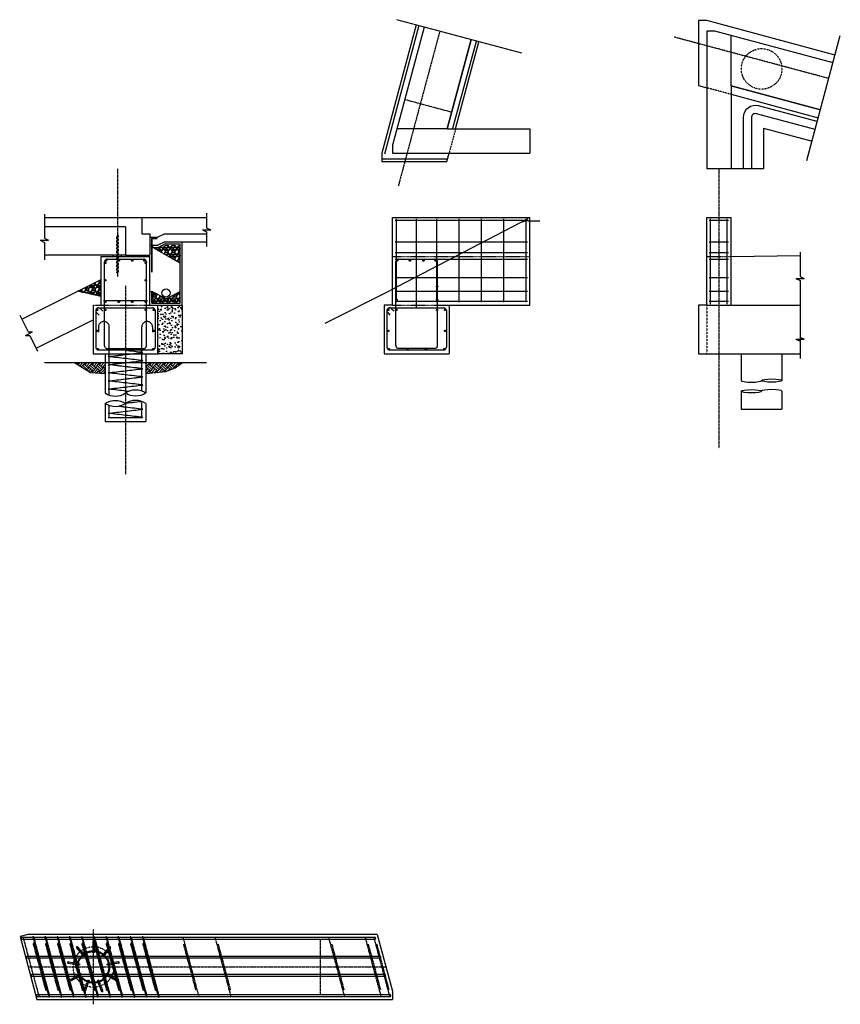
# Model space of a CAD drawing. Header units: inches. Extents: x -1231 to 26090822, y -121 to 7485204.
# Tile 2 of 7: x 34 to 641, y -121 to 607. Entities that reach past the tile are written whole.
import ezdxf

# ---------------------------------------------------------------- set-up
doc = ezdxf.new("R2010")
doc.units = ezdxf.units.IN
doc.header["$MEASUREMENT"] = 0
for name, pattern in [('bcenterline', [0.5, 0.375, -0.03125, 0.0625, -0.03125]), ('bconstruction', [0.46875, 0.25, -0.03125, 0.0625, -0.03125, 0.0625, -0.03125]), ('bhiddenpr', [0.1875, 0.125, -0.0625]), ('brebarpr', [1.5625, 1.5, -0.0625])]:
    doc.linetypes.add(name, pattern=pattern)
for name, color, linetype in [('BR_P_Beam_Centerline', 2, 'bcenterline'), ('BR_P_Beam_Object', 7, 'Continuous'), ('BR_P_Brg_Centerline', 2, 'bcenterline'), ('BR_P_Brg_Pad_Object', 4, 'Continuous'), ('BR_P_Drain_Object', 4, 'Continuous'), ('BR_P_Gen_Approach_Slab', 30, 'Continuous'), ('BR_P_Gen_Ground_Slope', 252, 'Continuous'), ('BR_P_Gen_Perforated_Pipe', 4, 'Continuous'), ('BR_P_Gen_Porous_Backfill', 3, 'Continuous'), ('BR_P_Gen_Text', 7, 'Continuous'), ('BR_P_Slab_Object', 3, 'Continuous'), ('BR_P_Sub_Const_Joint', 5, 'bconstruction'), ('BR_P_Sub_Deep_Centerline', 2, 'bcenterline'), ('BR_P_Sub_Deep_Hidden', 4, 'bhiddenpr'), ('BR_P_Sub_Deep_Object', 4, 'Continuous'), ('BR_P_Sub_Deep_Reinforcing', 30, 'brebarpr'), ('BR_P_Sub_Foot_Const_Joint', 5, 'bconstruction'), ('BR_P_Sub_Foot_Hidden', 7, 'bhiddenpr'), ('BR_P_Sub_Foot_Object', 7, 'Continuous'), ('BR_P_Sub_Hidden', 1, 'bhiddenpr'), ('BR_P_Sub_Object', 1, 'Continuous'), ('BR_P_Sub_Reinforcing', 30, 'brebarpr'), ('XS_P_Subgrade', 4, 'Continuous')]:
    doc.layers.add(name, color=color, linetype=linetype)

# ---------------------------------------------------------------- blocks, each defined once
blk = doc.blocks.new('*U979')
at = {"layer": 'BR_P_Sub_Reinforcing'}
h = blk.add_hatch(color=256, dxfattribs=at)
h.dxf.hatch_style = 1
h.paths.add_polyline_path([(3.34, 2.26, 1), (2.68, 3.01, 1)])
for p, q in [((-3.34, -2.25), (2.68, 3.01)), ((-2.68, -3), (3.34, 2.26))]:
    blk.add_line(p, q, dxfattribs=at)
blk.add_circle((3.01, 2.63), 0.5, dxfattribs=at)
blk.add_arc((-3.01, -2.63), 0.5, 130.39381, 311.91161, dxfattribs=at)
blk = doc.blocks.new('*U980')
at = {"layer": 'BR_P_Sub_Reinforcing', "color": 0, "linetype": 'ByBlock', "lineweight": -2, "transparency": 16777216}
for p, rotation in [((26090497.16, 7484635.32), 239.9999999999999), ((26090488.46, 7484630.06), 280), ((26090507.22, 7484633.76), 200), ((26090485.17, 7484620.43), 319.9999999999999), ((26090513.91, 7484626.1), 160.0000000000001), ((26090514.12, 7484615.93), 120), ((26090497.75, 7484606.03), 40.00000000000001), ((26090507.74, 7484608), 80.00000000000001)]:
    blk.add_blockref('*U979', p, dxfattribs=dict(at, rotation=rotation))
blk.add_blockref('*U979', (26090488.84, 7484610.94), dxfattribs=at)

msp = doc.modelspace()

# ---------------------------------------------------------------- hatches: boundary and pattern name
at = {"layer": 'BR_P_Gen_Ground_Slope', "transparency": 33554534}
h = msp.add_hatch(dxfattribs=at)
h.set_pattern_fill('EARTH', color=256, scale=15, angle=45)
h.paths.add_polyline_path([(97.42, 353.26), (74.77, 353.26), (86.67, 346.01), (97.42, 345.26)])
h.paths.add_polyline_path([(149.19, 349.37), (154.63, 353.26), (127.42, 353.26), (127.42, 345.26), (142.2, 346.78)])
at = {"layer": 'BR_P_Gen_Porous_Backfill', "transparency": 33554534}
h = msp.add_hatch(dxfattribs=at)
h.set_pattern_fill('AR-CONC', color=256)
h.paths.add_polyline_path([(136.42, 359.73), (154.42, 359.73), (154.42, 395.73), (136.42, 395.73)])
at = {"layer": 'BR_P_Gen_Text', "transparency": 33554534}
h = msp.add_hatch(dxfattribs=at)
h.set_pattern_fill('GRAVEL', color=256, scale=5)
h.set_pattern_definition([(228.01279, (-2.4, 12.6), (-40, -45), [0.67268, -66.59544]), (184.96974, (-2.85, 12.1), (60, 5), [1.15434, -114.279624]), (132.51045, (-4, 12), (50, -55), [0.81394, -80.580163]), (267.27369, (-5.95, 10.75), (5, 100), [1.05119, -104.06779]), (292.833654, (-6, 9.7), (-25, 60), [1.030775, -102.046866]), (357.27369, (-5.6, 8.75), (-100, 5), [1.05119, -104.06779]), (37.69424, (-4.55, 8.7), (-65, -50), [1.390145, -137.624243]), (72.25533, (-3.45, 9.55), (35, 110), [1.31244, -129.931607]), (121.429566, (-3.05, 10.8), (-40, 65), [1.05475, -104.420366]), (175.23636, (-3.6, 11.7), (55, -5), [1.20416, -59.003813]), (222.397438, (-4.8, 11.8), (-60, -55), [1.55724, -154.166875]), (138.81407, (-1, 10.7), (-35, 30), [0.531505, -52.619224]), (171.469234, (-1.4, 11.05), (65, -10), [1.011185, -100.107557]), (225, (-2.4, 11.2), (-6e-16, -5), [0.707105, -6.363963]), (203.19859, (-2.75, 11.8), (25, 10), [0.38079, -37.698076]), (291.8014, (-3.1, 11.65), (-5, 15), [0.538515, -26.38731]), (30.96376, (-2.9, 11.15), (15, 10), [0.874645, -28.280114]), (161.56505, (-2.15, 11.6), (10, -5), [0.632455, -15.178933]), (16.38954, (-6, 11.65), (50, 15), [0.886, -87.714226]), (70.34618, (-5.15, 11.9), (-20, -55), [0.743305, -73.58704]), (293.19859, (-2.15, 12.6), (-10, 25), [0.761575, -37.31729]), (343.61046, (-1.85, 11.9), (-50, 15), [0.886, -87.714226]), (339.44395, (-6, 8.55), (-25, 10), [0.8544, -41.86562]), (294.77514, (-5.2, 8.25), (-25, 55), [0.71589, -70.873215]), (66.80141, (-2.1, 7.6), (10, 25), [0.761575, -37.31729]), (17.354025, (-1.8, 8.3), (-65, -20), [0.838155, -82.97712]), (69.44395, (-4.55, 7.6), (-10, -25), [0.4272, -42.29282]), (101.30993, (-2.4, 7.6), (-5, 20), [0.25495, -25.24015]), (165.96376, (-2.45, 7.85), (15, -5), [1.030775, -19.584753]), (186.009006, (-3.45, 8.1), (50, 5), [0.95525, -94.569616]), (303.69007, (-2.9, 10.7), (-5, 10), [0.72111, -17.306646]), (353.157227, (-2.5, 10.1), (85, -10), [1.25897, -124.637813]), (60.9454, (-1.25, 9.95), (-20, -35), [0.51478, -50.96337]), (90, (-1, 10.4), (-5, 5), [0.3, -4.7]), (120.25644, (-3.55, 8.25), (20, -35), [0.69462, -68.7676]), (48.01279, (-3.9, 8.85), (40, 45), [1.34536, -65.92276]), (0, (-3, 9.85), (5, 5), [1.3, -3.7]), (325.30485, (-1.7, 9.85), (50, -35), [0.79057, -78.26637]), (254.0546, (-1.05, 9.4), (-5, -20), [0.72801, -35.67254]), (207.645975, (-1.25, 8.7), (-95, -50), [1.185325, -117.34737]), (175.42608, (-2.3, 8.15), (-65, 5), [1.253995, -124.145367])])
h.paths.add_polyline_path([(152.92, 440.23), (141.77, 440.23), (136.77, 437.73), (133.76, 437.73), (152.92, 426.71)])
h = msp.add_hatch(dxfattribs=at)
h.set_pattern_fill('GRAVEL', color=256, scale=5)
h.set_pattern_definition([(228.01279, (3.6, 9.6), (-40, -45), [0.67268, -66.59544]), (184.96974, (3.15, 9.1), (60, 5), [1.15434, -114.279624]), (132.51045, (2, 9), (50, -55), [0.81394, -80.580163]), (267.27369, (0.05, 7.75), (5, 100), [1.05119, -104.06779]), (292.833654, (0, 6.7), (-25, 60), [1.030775, -102.046866]), (357.27369, (0.4, 5.75), (-100, 5), [1.05119, -104.06779]), (37.69424, (1.45, 5.7), (-65, -50), [1.390145, -137.624243]), (72.25533, (2.55, 6.55), (35, 110), [1.31244, -129.931607]), (121.429566, (2.95, 7.8), (-40, 65), [1.05475, -104.420366]), (175.23636, (2.4, 8.7), (55, -5), [1.20416, -59.003813]), (222.39744, (1.2, 8.8), (-60, -55), [1.55724, -154.166875]), (138.81407, (5, 7.7), (-35, 30), [0.531505, -52.619224]), (171.469234, (4.6, 8.05), (65, -10), [1.011185, -100.107557]), (225, (3.6, 8.2), (-6e-16, -5), [0.707105, -6.36396]), (203.19859, (3.25, 8.8), (25, 10), [0.38079, -37.698076]), (291.8014, (2.9, 8.65), (-5, 15), [0.538515, -26.38731]), (30.96376, (3.1, 8.15), (15, 10), [0.874645, -28.280114]), (161.56505, (3.85, 8.6), (10, -5), [0.632455, -15.178933]), (16.38954, (0, 8.65), (50, 15), [0.886, -87.714226]), (70.34618, (0.85, 8.9), (-20, -55), [0.743305, -73.58704]), (293.19859, (3.85, 9.6), (-10, 25), [0.761575, -37.31729]), (343.61046, (4.15, 8.9), (-50, 15), [0.886, -87.714226]), (339.44395, (0, 5.55), (-25, 10), [0.8544, -41.86562]), (294.77514, (0.8, 5.25), (-25, 55), [0.71589, -70.873215]), (66.80141, (3.9, 4.6), (10, 25), [0.761575, -37.31729]), (17.354025, (4.2, 5.3), (-65, -20), [0.838155, -82.97712]), (69.44395, (1.45, 4.6), (-10, -25), [0.4272, -42.29282]), (101.30993, (3.6, 4.6), (-5, 20), [0.25495, -25.24015]), (165.96376, (3.55, 4.85), (15, -5), [1.030775, -19.584753]), (186.009006, (2.55, 5.1), (50, 5), [0.95525, -94.569616]), (303.69007, (3.1, 7.7), (-5, 10), [0.72111, -17.306646]), (353.157227, (3.5, 7.1), (85, -10), [1.25897, -124.637813]), (60.9454, (4.75, 6.95), (-20, -35), [0.51478, -50.96337]), (90, (5, 7.4), (-5, 5), [0.3, -4.7]), (120.25644, (2.45, 5.25), (20, -35), [0.69462, -68.7676]), (48.01279, (2.1, 5.85), (40, 45), [1.34536, -65.92276]), (0, (3, 6.85), (5, 5), [1.3, -3.7]), (325.30485, (4.3, 6.85), (50, -35), [0.79057, -78.26637]), (254.0546, (4.95, 6.4), (-5, -20), [0.72801, -35.67254]), (207.645975, (4.75, 5.7), (-95, -50), [1.185325, -117.34737]), (175.42608, (3.7, 5.15), (-65, 5), [1.253995, -124.145367])])
h.paths.add_polyline_path([(94.42, 414.73), (77.05, 406.05), (94.42, 402.15)])
h = msp.add_hatch(dxfattribs=at)
h.set_pattern_fill('GRAVEL', color=256, scale=5)
h.set_pattern_definition([(228.01279, (3.6, 44.6), (-40, -45), [0.67268, -66.59544]), (184.96974, (3.15, 44.1), (60, 5), [1.15434, -114.279624]), (132.51045, (2, 44), (50, -55), [0.81394, -80.580163]), (267.27369, (0.05, 42.75), (5, 100), [1.05119, -104.06779]), (292.833654, (0, 41.7), (-25, 60), [1.030775, -102.046866]), (357.27369, (0.4, 40.75), (-100, 5), [1.05119, -104.06779]), (37.69424, (1.45, 40.7), (-65, -50), [1.390145, -137.624243]), (72.25533, (2.55, 41.55), (35, 110), [1.31244, -129.931607]), (121.429566, (2.95, 42.8), (-40, 65), [1.05475, -104.420366]), (175.23636, (2.4, 43.7), (55, -5), [1.20416, -59.003813]), (222.39744, (1.2, 43.8), (-60, -55), [1.55724, -154.166875]), (138.81407, (5, 42.7), (-35, 30), [0.531505, -52.619224]), (171.469234, (4.6, 43.05), (65, -10), [1.011185, -100.107557]), (225, (3.6, 43.2), (-6e-16, -5), [0.707105, -6.36396]), (203.1986, (3.25, 43.8), (25, 10), [0.38079, -37.698076]), (291.8014, (2.9, 43.65), (-5, 15), [0.538515, -26.38731]), (30.96376, (3.1, 43.15), (15, 10), [0.874645, -28.280114]), (161.56505, (3.85, 43.6), (10, -5), [0.632455, -15.178933]), (16.38954, (0, 43.65), (50, 15), [0.886, -87.714226]), (70.34618, (0.85, 43.9), (-20, -55), [0.743305, -73.58704]), (293.1986, (3.85, 44.6), (-10, 25), [0.761575, -37.31729]), (343.61046, (4.15, 43.9), (-50, 15), [0.886, -87.714226]), (339.44395, (0, 40.55), (-25, 10), [0.8544, -41.86562]), (294.77514, (0.8, 40.25), (-25, 55), [0.71589, -70.873215]), (66.8014, (3.9, 39.6), (10, 25), [0.761575, -37.31729]), (17.354025, (4.2, 40.3), (-65, -20), [0.838155, -82.97712]), (69.44395, (1.45, 39.6), (-10, -25), [0.4272, -42.29282]), (101.30993, (3.6, 39.6), (-5, 20), [0.25495, -25.24015]), (165.96376, (3.55, 39.85), (15, -5), [1.030775, -19.584753]), (186.009006, (2.55, 40.1), (50, 5), [0.95525, -94.569616]), (303.69007, (3.1, 42.7), (-5, 10), [0.72111, -17.306646]), (353.157227, (3.5, 42.1), (85, -10), [1.25897, -124.637813]), (60.9454, (4.75, 41.95), (-20, -35), [0.51478, -50.96337]), (90, (5, 42.4), (-5, 5), [0.3, -4.7]), (120.25644, (2.45, 40.25), (20, -35), [0.69462, -68.7676]), (48.01279, (2.1, 40.85), (40, 45), [1.34536, -65.92276]), (0, (3, 41.85), (5, 5), [1.3, -3.7]), (325.30485, (4.3, 41.85), (50, -35), [0.79057, -78.26637]), (254.0546, (4.95, 41.4), (-5, -20), [0.72801, -35.67254]), (207.645975, (4.75, 40.7), (-95, -50), [1.185325, -117.34737]), (175.42608, (3.7, 40.15), (-65, 5), [1.253995, -124.145367])])
h.paths.add_polyline_path([(152.92, 405.8), (142.47, 400.45), (131.92, 405.79), (131.92, 397.23), (152.92, 397.23)])
at = {"layer": 'BR_P_Sub_Reinforcing'}
h = msp.add_hatch(color=256, dxfattribs=at)
h.dxf.hatch_style = 1
h.paths.add_polyline_path([(96.92, 427, 1), (97.92, 427, 1)])
h = msp.add_hatch(color=256, dxfattribs=at)
h.dxf.hatch_style = 1
h.paths.add_polyline_path([(97.42, 428.73, 1), (98.42, 428.73, 1)])
h = msp.add_hatch(color=256, dxfattribs=at)
h.dxf.hatch_style = 1
h.paths.add_polyline_path([(106.92, 428.73, 1), (107.92, 428.73, 1)])
h = msp.add_hatch(color=256, dxfattribs=at)
h.dxf.hatch_style = 1
h.paths.add_polyline_path([(116.92, 428.73, 1), (117.92, 428.73, 1)])
h = msp.add_hatch(color=256, dxfattribs=at)
h.dxf.hatch_style = 1
h.paths.add_polyline_path([(125.92, 428.73, 1), (126.92, 428.73, 1)])
h = msp.add_hatch(color=256, dxfattribs=at)
h.dxf.hatch_style = 1
h.paths.add_polyline_path([(126.92, 427, 1), (127.92, 427, 1)])
h = msp.add_hatch(color=256, dxfattribs=at)
h.dxf.hatch_style = 1
h.paths.add_polyline_path([(313.75, 428.73, 1), (312.75, 428.73, 1)])
h = msp.add_hatch(color=256, dxfattribs=at)
h.dxf.hatch_style = 1
h.paths.add_polyline_path([(323.25, 428.73, 1), (322.25, 428.73, 1)])
h = msp.add_hatch(color=256, dxfattribs=at)
h.dxf.hatch_style = 1
h.paths.add_polyline_path([(333.25, 428.73, 1), (332.25, 428.73, 1)])
h = msp.add_hatch(color=256, dxfattribs=at)
h.dxf.hatch_style = 1
h.paths.add_polyline_path([(342.25, 428.73, 1), (341.25, 428.73, 1)])
h = msp.add_hatch(color=256, dxfattribs=at)
h.dxf.hatch_style = 1
h.paths.add_polyline_path([(96.92, 414.23, 1), (97.92, 414.23, 1)])
h = msp.add_hatch(color=256, dxfattribs=at)
h.dxf.hatch_style = 1
h.paths.add_polyline_path([(126.92, 414.23, 1), (127.92, 414.23, 1)])
h = msp.add_hatch(color=256, dxfattribs=at)
h.dxf.hatch_style = 1
h.paths.add_polyline_path([(312.37, 409.63, 1), (313.37, 409.63, 1)])
h = msp.add_hatch(color=256, dxfattribs=at)
h.dxf.hatch_style = 1
h.paths.add_polyline_path([(342.37, 409.63, 1), (343.37, 409.63, 1)])
h = msp.add_hatch(color=256, dxfattribs=at)
h.dxf.hatch_style = 1
h.paths.add_polyline_path([(96.92, 398.23, 1), (97.92, 398.23, 1)])
h = msp.add_hatch(color=256, dxfattribs=at)
h.dxf.hatch_style = 1
h.paths.add_polyline_path([(106.92, 398.23, 1), (107.92, 398.23, 1)])
h = msp.add_hatch(color=256, dxfattribs=at)
h.dxf.hatch_style = 1
h.paths.add_polyline_path([(116.92, 398.23, 1), (117.92, 398.23, 1)])
h = msp.add_hatch(color=256, dxfattribs=at)
h.dxf.hatch_style = 1
h.paths.add_polyline_path([(126.92, 398.23, 1), (127.92, 398.23, 1)])
h = msp.add_hatch(color=256, dxfattribs=at)
h.dxf.hatch_style = 1
h.paths.add_polyline_path([(312.37, 399.73, 1), (313.37, 399.73, 1)])
h = msp.add_hatch(color=256, dxfattribs=at)
h.dxf.hatch_style = 1
h.paths.add_polyline_path([(342.37, 399.73, 1), (343.37, 399.73, 1)])
h = msp.add_hatch(color=256, dxfattribs=at)
h.dxf.hatch_style = 1
h.paths.add_polyline_path([(90.92, 392.23, 1), (91.92, 392.23, 1)])
h = msp.add_hatch(color=256, dxfattribs=at)
h.dxf.hatch_style = 1
h.paths.add_polyline_path([(96.92, 392.23, 1), (97.92, 392.23, 1)])
h = msp.add_hatch(color=256, dxfattribs=at)
h.dxf.hatch_style = 1
h.paths.add_polyline_path([(126.92, 392.23, 1), (127.92, 392.23, 1)])
h = msp.add_hatch(color=256, dxfattribs=at)
h.dxf.hatch_style = 1
h.paths.add_polyline_path([(132.92, 392.23, 1), (133.92, 392.23, 1)])
h = msp.add_hatch(color=256, dxfattribs=at)
h.dxf.hatch_style = 1
h.paths.add_polyline_path([(306.25, 392.23, 1), (307.25, 392.23, 1)])
h = msp.add_hatch(color=256, dxfattribs=at)
h.dxf.hatch_style = 1
h.paths.add_polyline_path([(312.25, 392.23, 1), (313.25, 392.23, 1)])
h = msp.add_hatch(color=256, dxfattribs=at)
h.dxf.hatch_style = 1
h.paths.add_polyline_path([(342.25, 392.23, 1), (343.25, 392.23, 1)])
h = msp.add_hatch(color=256, dxfattribs=at)
h.dxf.hatch_style = 1
h.paths.add_polyline_path([(348.25, 392.23, 1), (349.25, 392.23, 1)])
h = msp.add_hatch(color=256, dxfattribs=at)
h.dxf.hatch_style = 1
h.paths.add_polyline_path([(90.92, 376.73, 1), (91.92, 376.73, 1)])
h = msp.add_hatch(color=256, dxfattribs=at)
h.dxf.hatch_style = 1
h.paths.add_polyline_path([(132.92, 376.73, 1), (133.92, 376.73, 1)])
h = msp.add_hatch(color=256, dxfattribs=at)
h.dxf.hatch_style = 1
h.paths.add_polyline_path([(306.25, 376.73, 1), (307.25, 376.73, 1)])
h = msp.add_hatch(color=256, dxfattribs=at)
h.dxf.hatch_style = 1
h.paths.add_polyline_path([(348.25, 376.73, 1), (349.25, 376.73, 1)])
h = msp.add_hatch(color=256, dxfattribs=at)
h.dxf.hatch_style = 1
h.paths.add_polyline_path([(91.42, 363.23, 1), (92.42, 363.23, 1)])
h = msp.add_hatch(color=256, dxfattribs=at)
h.dxf.hatch_style = 1
h.paths.add_polyline_path([(105.09, 363.23, 1), (106.09, 363.23, 1)])
h = msp.add_hatch(color=256, dxfattribs=at)
h.dxf.hatch_style = 1
h.paths.add_polyline_path([(118.75, 363.23, 1), (119.75, 363.23, 1)])
h = msp.add_hatch(color=256, dxfattribs=at)
h.dxf.hatch_style = 1
h.paths.add_polyline_path([(132.42, 363.23, 1), (133.42, 363.23, 1)])
h = msp.add_hatch(color=256, dxfattribs=at)
h.dxf.hatch_style = 1
h.paths.add_polyline_path([(306.75, 363.23, 1), (307.75, 363.23, 1)])
h = msp.add_hatch(color=256, dxfattribs=at)
h.dxf.hatch_style = 1
h.paths.add_polyline_path([(320.42, 363.23, 1), (321.42, 363.23, 1)])
h = msp.add_hatch(color=256, dxfattribs=at)
h.dxf.hatch_style = 1
h.paths.add_polyline_path([(334.08, 363.23, 1), (335.08, 363.23, 1)])
h = msp.add_hatch(color=256, dxfattribs=at)
h.dxf.hatch_style = 1
h.paths.add_polyline_path([(347.75, 363.23, 1), (348.75, 363.23, 1)])

# ---------------------------------------------------------------- linework, layer by layer
at = {"layer": 'BR_P_Beam_Centerline'}
for p, q in [((106.42, 496.69), (106.42, 416.59)), ((551.26, 496.69), (551.26, 290.13)), ((112.42, 410.13), (112.42, 270.76))]:
    msp.add_line(p, q, dxfattribs=at)
at = {"layer": 'BR_P_Beam_Object'}
for p, q in [((112.42, 453.73), (52.42, 453.73)), ((112.42, 453.73), (112.42, 432.73)), ((112.42, 432.73), (52.42, 432.73))]:
    msp.add_line(p, q, dxfattribs=at)
at = {"layer": 'BR_P_Brg_Centerline'}
for p, q in [((344.84, 598.34), (314.22, 484.06)), ((632.54, 563.35), (518.26, 593.97))]:
    msp.add_line(p, q, dxfattribs=at)
at = {"layer": 'BR_P_Brg_Pad_Object'}
for p, q in [((109.42, 432.73), (103.42, 432.73)), ((103.42, 431.73), (103.42, 432.73)), ((103.42, 431.73), (109.42, 431.73)), ((109.42, 431.73), (109.42, 432.73))]:
    msp.add_line(p, q, dxfattribs=at)
at = {"layer": 'BR_P_Drain_Object'}
for p, q in [((624, 531.48), (580.59, 543.11)), ((569.26, 534.41), (569.26, 496.69)), ((575.26, 534.41), (575.26, 496.69)), ((622.44, 525.68), (579.04, 537.31)), ((575.26, 496.69), (569.26, 496.69))]:
    msp.add_line(p, q, dxfattribs=at)
for points in [[(97.42, 330.85, 0.313549), (112.42, 330.85, -0.313549), (127.42, 330.85, -0.313549), (112.42, 330.85)], [(127.42, 323.02, 0.313549), (112.42, 323.02, -0.313549), (97.42, 323.02, -0.313549), (112.42, 323.02)]]:
    msp.add_lwpolyline(points, format="xyb", dxfattribs=at)
for radius in [9, 3]:
    msp.add_arc((578.26, 534.41), radius, 75, 180, dxfattribs=at)
at = {"layer": 'BR_P_Gen_Approach_Slab'}
for p, q in [((124.42, 460.53), (172.42, 460.53)), ((124.42, 460.53), (124.42, 448.53)), ((124.42, 448.53), (130.42, 448.53)), ((130.42, 448.53), (130.42, 446.03)), ((130.42, 446.03), (136.42, 446.03)), ((141.42, 448.53), (136.42, 446.03)), ((141.42, 448.53), (172.42, 448.53))]:
    msp.add_line(p, q, dxfattribs=at)
at = {"layer": 'BR_P_Gen_Ground_Slope'}
for p, q in [((405.56, 582.07), (313.08, 606.85)), ((616.27, 502.63), (641.05, 595.11)), ((410.08, 459.53), (308.19, 406.53)), ((410.31, 458.13), (418.9, 458.13)), ((35.69, 385.36), (94.42, 414.73)), ((260.19, 382.53), (308.19, 406.53)), ((46.42, 363.9), (88.42, 384.9)), ((52.42, 353.26), (172.42, 353.26))]:
    msp.add_line(p, q, dxfattribs=at)
for points in [[(74.77, 353.26), (86.67, 346.01), (97.42, 345.26)], [(127.42, 345.26), (142.2, 346.78), (149.19, 349.37), (154.63, 353.26)]]:
    msp.add_lwpolyline(points, dxfattribs=at)
msp.add_arc((410.31, 446.13), 12, 90, 115.78142, dxfattribs=at)
at = {"layer": 'BR_P_Gen_Perforated_Pipe'}
msp.add_circle((142.42, 404.73), 3, dxfattribs=at)
at = {"layer": 'BR_P_Gen_Porous_Backfill'}
for p, q in [((368.02, 592.13), (350.32, 526.06)), ((626.32, 540.17), (560.26, 557.87)), ((560.26, 557.87), (560.26, 496.69)), ((350.32, 526.06), (411.5, 526.06)), ((584.26, 526.59), (620.11, 516.99)), ((584.26, 526.59), (584.26, 496.69)), ((584.26, 496.69), (560.26, 496.69)), ((132.55, 438.53), (132.55, 440.03)), ((132.55, 438.53), (136.77, 438.53)), ((141.77, 441.03), (136.77, 438.53)), ((141.77, 441.03), (152.92, 441.03)), ((152.92, 397.23), (152.92, 441.03)), ((154.42, 395.73), (154.42, 442.53)), ((130.42, 405.79), (131.92, 405.79)), ((131.92, 397.23), (131.92, 405.79)), ((130.42, 395.73), (154.42, 395.73)), ((131.92, 397.23), (152.92, 397.23)), ((154.42, 395.73), (154.42, 359.73)), ((154.42, 359.73), (136.42, 359.73))]:
    msp.add_line(p, q, dxfattribs=at)
at = {"layer": 'BR_P_Gen_Text', "color": 97}
for p, q in [((52.42, 463.09), (52.42, 445.23)), ((172.42, 463.89), (172.42, 453.03)), ((169.42, 451.53), (175.42, 451.53)), ((169.42, 451.53), (172.42, 450.03)), ((172.42, 453.03), (175.42, 451.53)), ((52.42, 445.23), (55.42, 443.73)), ((172.42, 450.03), (172.42, 439.17)), ((49.42, 443.73), (55.42, 443.73)), ((49.42, 443.73), (52.42, 442.23)), ((52.42, 442.23), (52.42, 429.37)), ((611.26, 434.91), (611.26, 417.05)), ((608.26, 415.55), (614.26, 415.55)), ((608.26, 415.55), (611.26, 414.05)), ((611.26, 417.05), (614.26, 415.55)), ((611.26, 414.05), (611.26, 368.63)), ((34.18, 388.37), (40.38, 375.97)), ((38.37, 373.29), (43.74, 375.97)), ((38.37, 373.29), (41.72, 373.29)), ((40.38, 375.97), (43.74, 375.97)), ((41.72, 373.29), (47.47, 361.79)), ((611.26, 372.23), (614.26, 370.73)), ((608.26, 370.73), (614.26, 370.73)), ((608.26, 370.73), (611.26, 369.23)), ((611.26, 369.23), (611.26, 356.37))]:
    msp.add_line(p, q, dxfattribs=at)
at = {"layer": 'BR_P_Slab_Object'}
for p, q in [((52.42, 460.53), (124.42, 460.53)), ((124.42, 460.53), (124.42, 448.53)), ((112.42, 453.73), (112.42, 432.73)), ((124.42, 448.53), (130.42, 448.53)), ((130.42, 446.03), (130.42, 432.73)), ((112.42, 432.73), (130.42, 432.73))]:
    msp.add_line(p, q, dxfattribs=at)
at = {"layer": 'BR_P_Sub_Const_Joint'}
for p, q in [((309.87, 431.73), (411.5, 431.73)), ((542.26, 431.73), (560.26, 431.73))]:
    msp.add_line(p, q, dxfattribs=at)
at = {"layer": 'BR_P_Sub_Deep_Centerline'}
for p, q in [((88.71, -121.16), (88.71, -65.76)), ((256.71, -113.54), (256.71, -73.54)), ((40.48, -93.54), (304.94, -93.54))]:
    msp.add_line(p, q, dxfattribs=at)
at = {"layer": 'BR_P_Sub_Deep_Hidden'}
for p, q in [((106.92, 453.73), (105.92, 453.73)), ((105.92, 419.73), (105.92, 447.19)), ((106.92, 447.19), (106.92, 419.73)), ((106.92, 419.73), (105.92, 419.73))]:
    msp.add_line(p, q, dxfattribs=at)
msp.add_circle((582.85, 570.45), 15, dxfattribs=at)
at = {"layer": 'BR_P_Sub_Deep_Object'}
for p, q in [((97.42, 359.67), (97.42, 330.85)), ((127.42, 359.67), (127.42, 330.85)), ((567.85, 359.73), (567.85, 340.05)), ((597.85, 359.73), (597.85, 340.05)), ((567.85, 332.16), (567.85, 318.95)), ((597.85, 332.16), (597.85, 318.95)), ((97.42, 323.02), (97.42, 309.81)), ((127.42, 323.02), (127.42, 309.81)), ((567.85, 318.95), (597.85, 318.95)), ((97.42, 309.81), (127.42, 309.81))]:
    msp.add_line(p, q, dxfattribs=at)
for centre, major_axis in [((575.35, 340.05), (7.5, 0)), ((590.35, 332.16), (-7.5, 0))]:
    msp.add_ellipse(centre, major_axis=major_axis, ratio=0.158051, start_param=3.141593, end_param=6.283185, dxfattribs=at)
for centre, major_axis in [((590.35, 340.05), (7.5, 0)), ((575.35, 332.16), (-7.5, 0))]:
    msp.add_ellipse(centre, major_axis=major_axis, ratio=0.158051, dxfattribs=at)
at = {"layer": 'BR_P_Sub_Deep_Reinforcing'}
for p, q in [((125.26, 318.81), (107.38, 320.9)), ((112.96, 323.38), (124.12, 324.68)), ((99.58, 315.81), (125.26, 318.81)), ((125.26, 312.81), (99.58, 315.81)), ((99.58, 312.81), (125.26, 312.81))]:
    msp.add_line(p, q, dxfattribs=at)
for points in [[(100.42, 329.3), (100.42, 379.73, 1), (92.42, 379.73), (92.42, 375.73)], [(124.42, 332.41), (124.42, 379.73, -1), (132.42, 379.73), (132.42, 375.73)]]:
    msp.add_lwpolyline(points, format="xyb", dxfattribs=at)
for points in [[(114.46, 332.02), (99.58, 333.76), (125.26, 336.76), (99.58, 339.76), (125.26, 342.76), (99.58, 345.76), (125.26, 348.76), (99.58, 351.76), (125.26, 354.76), (99.58, 357.76), (125.26, 360.76), (99.58, 363.76), (125.26, 363.76)], [(124.42, 332.41), (124.42, 347.97)], [(124.42, 332.41), (124.42, 347.91)], [(100.42, 312.81), (100.42, 321.47)], [(124.42, 312.81), (124.42, 323.97)]]:
    msp.add_lwpolyline(points, dxfattribs=at)
for radius in [12, 11.37]:
    msp.add_circle((88.71, -93.54), radius, dxfattribs=at)
at = {"layer": 'BR_P_Sub_Foot_Const_Joint'}
for p, q in [((88.42, 395.73), (136.42, 395.73)), ((309.87, 395.73), (351.75, 395.73)), ((542.26, 395.73), (560.26, 395.73))]:
    msp.add_line(p, q, dxfattribs=at)
at = {"layer": 'BR_P_Sub_Foot_Hidden'}
for p, q in [((560.26, 551.66), (542.26, 556.48)), ((356.53, 526.06), (351.71, 508.06)), ((542.26, 395.73), (542.26, 359.73))]:
    msp.add_line(p, q, dxfattribs=at)
at = {"layer": 'BR_P_Sub_Foot_Object'}
for p, q in [((542.26, 606.18), (536.26, 606.18)), ((536.26, 606.18), (536.26, 558.09)), ((637.2, 580.74), (542.26, 606.18)), ((327.46, 603), (302.02, 508.06)), ((329.39, 602.48), (303.95, 507.54)), ((354.6, 526.58), (371.89, 591.09)), ((356.53, 526.06), (373.82, 590.57)), ((536.26, 558.09), (542.26, 556.48)), ((560.26, 551.66), (624.77, 534.37)), ((302.02, 508.06), (302.02, 502.06)), ((302.02, 504.06), (350.1, 504.06)), ((350.1, 502.06), (351.71, 508.06)), ((302.02, 502.06), (350.1, 502.06)), ((88.42, 395.73), (88.42, 359.73)), ((136.42, 359.73), (136.42, 395.73)), ((303.62, 395.73), (303.62, 359.73)), ((309.87, 395.73), (303.62, 395.73)), ((351.75, 395.73), (351.75, 359.73)), ((536.26, 395.73), (536.26, 359.73)), ((542.26, 395.73), (536.26, 395.73)), ((560.26, 395.73), (611.26, 395.73)), ((88.42, 359.73), (136.42, 359.73)), ((303.62, 359.73), (351.75, 359.73)), ((536.26, 359.73), (611.26, 359.73)), ((40.27, -69.54), (34.47, -71.09)), ((34.47, -71.09), (46.91, -117.54)), ((298.51, -69.54), (40.27, -69.54)), ((298.51, -69.54), (309.77, -111.54)), ((309.77, -111.54), (309.77, -117.54)), ((46.91, -117.54), (309.77, -117.54))]:
    msp.add_line(p, q, dxfattribs=at)
at = {"layer": 'BR_P_Sub_Hidden', "color": 4}
msp.add_circle((88.77, -93.54), 15, dxfattribs=at)
at = {"layer": 'BR_P_Sub_Object'}
for p, q in [((333.25, 601.44), (309.84, 514.06)), ((548.26, 598.36), (542.26, 598.36)), ((542.26, 598.36), (542.26, 496.69)), ((635.64, 574.94), (548.26, 598.36)), ((350.32, 526.06), (368.02, 592.13)), ((560.26, 557.87), (560.26, 595.14)), ((560.26, 557.87), (626.32, 540.17)), ((560.26, 557.87), (560.26, 496.69)), ((350.32, 526.06), (313.05, 526.06)), ((350.32, 526.06), (411.5, 526.06)), ((411.5, 526.06), (411.5, 508.06)), ((309.84, 514.06), (309.84, 508.06)), ((309.84, 508.06), (411.5, 508.06)), ((560.26, 496.69), (542.26, 496.69)), ((309.87, 395.73), (309.87, 460.53)), ((309.87, 460.53), (411.5, 460.53)), ((411.5, 395.73), (411.5, 460.53)), ((542.26, 395.73), (542.26, 460.53)), ((542.26, 460.53), (560.26, 460.53)), ((560.26, 395.73), (560.26, 460.53)), ((94.42, 395.73), (94.42, 431.73)), ((94.42, 431.73), (130.42, 431.73)), ((130.42, 395.73), (130.42, 431.73)), ((560.26, 431.73), (611.26, 432.61)), ((351.75, 395.73), (411.5, 395.73)), ((542.26, 395.73), (560.26, 395.73))]:
    msp.add_line(p, q, dxfattribs=at)
at = {"layer": 'BR_P_Sub_Object', "lineweight": 35}
for p, q in [((131.82, 420.29), (131.82, 445.03)), ((131.82, 445.03), (135.82, 445.03))]:
    msp.add_line(p, q, dxfattribs=at)
at = {"layer": 'BR_P_Sub_Reinforcing'}
for p, q in [((318.91, 547.9), (353.68, 538.58)), ((312.75, 397.89), (312.75, 459.53)), ((327.75, 394.13), (327.75, 459.53)), ((342.75, 397.89), (342.75, 459.53)), ((359.25, 397.89), (359.25, 459.53)), ((375.75, 397.89), (375.75, 459.53)), ((392.25, 397.89), (392.25, 459.53)), ((408.62, 397.89), (408.62, 459.53)), ((545.14, 396.57), (545.14, 459.53)), ((557.39, 396.57), (557.39, 459.53)), ((311.75, 458.53), (409.62, 458.53)), ((544.14, 458.53), (558.39, 458.53)), ((311.75, 442.53), (409.62, 442.53)), ((544.14, 442.53), (558.39, 442.53)), ((98.92, 429.73), (125.92, 429.73)), ((311.75, 434.73), (409.62, 434.73)), ((311.75, 429.73), (409.62, 429.73)), ((314.25, 429.73), (341.25, 429.73)), ((544.14, 434.73), (558.39, 434.73)), ((544.14, 429.73), (558.39, 429.73)), ((96.92, 365.73), (96.92, 427.73)), ((127.92, 365.73), (127.92, 427.73)), ((312.25, 365.91), (312.25, 427.73)), ((343.25, 365.91), (343.25, 427.73)), ((311.75, 416.13), (409.62, 416.13)), ((544.14, 416.13), (558.39, 416.13)), ((311.75, 406.13), (409.62, 406.13)), ((544.14, 406.13), (558.39, 406.13)), ((92.42, 393.73), (132.42, 393.73)), ((95.71, 391.27), (93.83, 393.15)), ((96.08, 399.1), (128.76, 399.1)), ((307.75, 393.73), (347.75, 393.73)), ((311.04, 391.27), (309.16, 393.15)), ((311.75, 398.73), (409.62, 398.73)), ((544.14, 398.73), (558.39, 398.73)), ((90.42, 391.73), (90.42, 364.73)), ((92.88, 388.44), (91, 390.32)), ((134.42, 391.73), (134.42, 364.73)), ((305.75, 391.73), (305.75, 364.73)), ((308.21, 388.44), (306.34, 390.32)), ((349.75, 391.73), (349.75, 364.73)), ((92.42, 362.73), (132.42, 362.73)), ((98.92, 363.73), (125.92, 363.73)), ((307.75, 362.73), (347.75, 362.73)), ((314.25, 363.91), (341.25, 363.91)), ((36.66, -71.54), (48.45, -115.54)), ((43.87, -71.54), (55.66, -115.54)), ((43.87, -71.54), (55.66, -115.54)), ((44.48, -71.38), (56.26, -115.38)), ((52.87, -71.54), (64.66, -115.54)), ((53.48, -71.38), (65.26, -115.38)), ((61.87, -71.54), (73.66, -115.54)), ((62.48, -71.38), (74.26, -115.38)), ((70.87, -71.54), (82.66, -115.54)), ((71.48, -71.38), (83.26, -115.38)), ((79.87, -71.54), (91.66, -115.54)), ((80.48, -71.38), (92.26, -115.38)), ((88.87, -71.54), (100.66, -115.54)), ((89.48, -71.38), (101.26, -115.38)), ((97.87, -71.54), (109.66, -115.54)), ((98.48, -71.38), (110.26, -115.38)), ((106.87, -71.54), (118.66, -115.54)), ((107.48, -71.38), (119.26, -115.38)), ((115.87, -71.54), (127.66, -115.54)), ((116.48, -71.38), (128.26, -115.38)), ((124.87, -71.54), (136.66, -115.54)), ((125.48, -71.38), (137.26, -115.38)), ((154.87, -71.54), (166.66, -115.54)), ((190.56, -115.54), (178.77, -71.54)), ((274.56, -115.54), (262.77, -71.54)), ((301.56, -115.54), (289.77, -71.54)), ((295.98, -71.54), (307.77, -115.54)), ((44.25, -76.7), (53.28, -110.38)), ((44.25, -76.7), (53.28, -110.38)), ((44.86, -76.54), (53.88, -110.22)), ((53.25, -76.7), (62.28, -110.38)), ((53.86, -76.54), (62.88, -110.22)), ((62.25, -76.7), (71.28, -110.38)), ((62.86, -76.54), (71.88, -110.22)), ((71.25, -76.7), (80.28, -110.38)), ((71.86, -76.54), (80.88, -110.22)), ((80.25, -76.7), (89.28, -110.38)), ((80.86, -76.54), (89.88, -110.22)), ((89.25, -76.7), (98.28, -110.38)), ((89.86, -76.54), (98.88, -110.22)), ((98.25, -76.7), (107.28, -110.38)), ((98.86, -76.54), (107.88, -110.22)), ((107.25, -76.7), (116.28, -110.38)), ((107.86, -76.54), (116.88, -110.22)), ((116.25, -76.7), (125.28, -110.38)), ((116.86, -76.54), (125.88, -110.22)), ((125.25, -76.7), (134.28, -110.38)), ((125.86, -76.54), (134.88, -110.22)), ((155.25, -76.7), (164.28, -110.38)), ((190.17, -110.38), (181.15, -76.7)), ((274.17, -110.38), (265.15, -76.7)), ((301.17, -110.38), (292.15, -76.7)), ((307.39, -110.38), (298.36, -76.7))]:
    msp.add_line(p, q, dxfattribs=at)
for points in [[(296.88, -71.77), (35.88, -71.77, 1), (35.88, -72.9), (296.88, -72.9, 1)], [(300.62, -85.73), (39.62, -85.73, 1), (39.62, -86.86), (300.62, -86.86, 1)], [(304.21, -99.12), (43.21, -99.12, 1), (43.21, -100.25), (304.21, -100.25, 1)], [(47.15, -115.31), (308.15, -115.31, 1), (308.15, -114.18), (47.15, -114.18, 1)]]:
    msp.add_lwpolyline(points, format="xyb", close=True, dxfattribs=at)
for centre, radius in [((97.42, 427), 0.5), ((97.92, 428.73), 0.5), ((107.42, 428.73), 0.5), ((117.42, 428.73), 0.5), ((126.42, 428.73), 0.5), ((127.42, 427), 0.5), ((313.25, 428.73), 0.5), ((322.75, 428.73), 0.5), ((332.75, 428.73), 0.5), ((341.75, 428.73), 0.5), ((97.42, 414.23), 0.5), ((127.42, 414.23), 0.5), ((312.87, 409.63), 0.5), ((342.87, 409.63), 0.5), ((97.42, 398.23), 0.5), ((107.42, 398.23), 0.5), ((117.42, 398.23), 0.5), ((127.42, 398.23), 0.5), ((312.87, 399.73), 0.5), ((342.87, 399.73), 0.5), ((91.42, 392.23), 0.5), ((97.42, 392.23), 0.5), ((127.42, 392.23), 0.5), ((133.42, 392.23), 0.5), ((306.75, 392.23), 0.5), ((312.75, 392.23), 0.5), ((342.75, 392.23), 0.5), ((348.75, 392.23), 0.5), ((91.42, 376.73), 0.5), ((133.42, 376.73), 0.5), ((306.75, 376.73), 0.5), ((348.75, 376.73), 0.5), ((91.92, 363.23), 0.5), ((105.59, 363.23), 0.5), ((119.25, 363.23), 0.5), ((132.92, 363.23), 0.5), ((307.25, 363.23), 0.5), ((320.92, 363.23), 0.5), ((334.58, 363.23), 0.5), ((348.25, 363.23), 0.5), ((44.17, -71.46), 0.313)]:
    msp.add_circle(centre, radius, dxfattribs=at)
for centre, radius, start, end in [((98.92, 427.73), 2, 90, 180), ((125.92, 427.73), 2, 0, 90), ((314.25, 427.73), 2, 90, 180), ((341.25, 427.73), 2, 0, 90), ((92.42, 391.73), 2, 90, 180), ((92.42, 391.73), 2, 45, 225), ((132.42, 391.73), 2, 360, 90), ((307.75, 391.73), 2, 90, 180), ((307.75, 391.73), 2, 45, 225), ((347.75, 391.73), 2, 360, 90), ((92.42, 364.73), 2, 180, 270), ((98.92, 365.73), 2, 180, 270), ((125.92, 365.73), 2, 270, 0), ((132.42, 364.73), 2, 270, 360), ((307.75, 364.73), 2, 180, 270), ((314.25, 365.91), 2, 180, 270), ((341.25, 365.91), 2, 270, 0), ((347.75, 364.73), 2, 270, 360), ((44.17, -71.46), 0.312, 15, 195), ((53.17, -71.46), 0.312, 15, 195), ((62.17, -71.46), 0.312, 15, 195), ((71.17, -71.46), 0.312, 15, 195), ((80.17, -71.46), 0.312, 15, 195), ((89.17, -71.46), 0.312, 15, 195), ((98.17, -71.46), 0.312, 15, 195), ((107.17, -71.46), 0.312, 15, 195), ((107.17, -71.46), 0.312, 15, 195), ((116.17, -71.46), 0.312, 15, 195), ((125.17, -71.46), 0.312, 15, 195), ((44.56, -76.62), 0.312, 15, 195), ((53.56, -76.62), 0.312, 15, 195), ((62.56, -76.62), 0.312, 15, 195), ((71.56, -76.62), 0.312, 15, 195), ((80.56, -76.62), 0.312, 15, 195), ((89.56, -76.62), 0.312, 15, 195), ((98.56, -76.62), 0.312, 15, 195), ((107.56, -76.62), 0.312, 15, 195), ((107.56, -76.62), 0.312, 15, 195), ((116.56, -76.62), 0.312, 15, 195), ((125.56, -76.62), 0.312, 15, 195), ((53.58, -110.3), 0.312, 195, 15), ((55.96, -115.46), 0.312, 195, 15), ((62.58, -110.3), 0.312, 195, 15), ((64.96, -115.46), 0.312, 195, 15), ((71.58, -110.3), 0.312, 195, 15), ((73.96, -115.46), 0.312, 195, 15), ((80.58, -110.3), 0.312, 195, 15), ((82.96, -115.46), 0.312, 195, 15), ((89.58, -110.3), 0.312, 195, 15), ((91.96, -115.46), 0.312, 195, 15), ((98.58, -110.3), 0.312, 195, 15), ((100.96, -115.46), 0.312, 195, 15), ((107.58, -110.3), 0.312, 195, 15), ((109.96, -115.46), 0.312, 195, 15), ((116.58, -110.3), 0.312, 195, 15), ((116.58, -110.3), 0.312, 195, 15), ((118.96, -115.46), 0.312, 195, 15), ((118.96, -115.46), 0.312, 195, 15), ((125.58, -110.3), 0.312, 195, 15), ((127.96, -115.46), 0.312, 195, 15), ((134.58, -110.3), 0.312, 195, 15), ((136.96, -115.46), 0.312, 195, 15)]:
    msp.add_arc(centre, radius, start, end, dxfattribs=at)
at = {"layer": 'Defpoints'}
for p, q in [((152.92, 426.71), (133.76, 437.73)), ((94.42, 402.15), (77.05, 406.05)), ((142.47, 400.45), (131.92, 405.79)), ((142.47, 400.45), (152.92, 405.8))]:
    msp.add_line(p, q, dxfattribs=at)
at = {"layer": 'XS_P_Subgrade'}
for p, q in [((130.42, 440.03), (136.42, 440.03)), ((141.42, 442.53), (136.42, 440.03)), ((141.42, 442.53), (172.42, 442.53))]:
    msp.add_line(p, q, dxfattribs=at)

# ---------------------------------------------------------------- block references
at = {"layer": 'BR_P_Sub_Reinforcing', "rotation": 228.8472833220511}
msp.add_blockref('*U980', (11533813.05, 24570355.03), dxfattribs=at)

doc.saveas('drawing.dxf')
